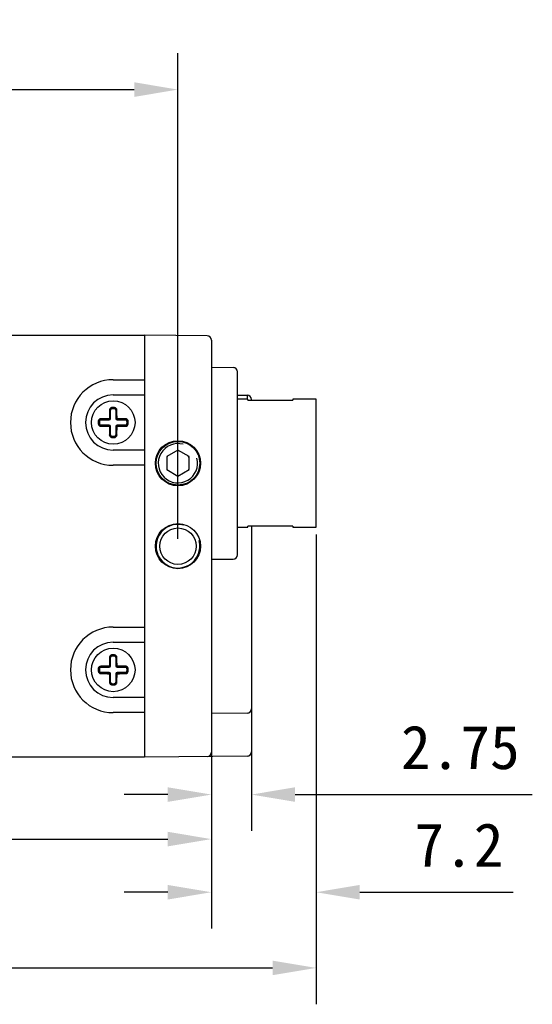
# Model space of a CAD drawing. Header units: millimetres. Extents: x 86 to 342, y 137 to 204.
# Tile 3 of 4: x 221 to 256, y 137 to 204. Entities that reach past the tile are written whole.
import ezdxf

# ---------------------------------------------------------------- set-up
doc = ezdxf.new("R2010")
doc.units = ezdxf.units.MM
doc.header["$LTSCALE"] = 23.1
doc.header["$PDMODE"] = 3
doc.header["$PDSIZE"] = 8
doc.layers.get('0').update_dxf_attribs({"linetype": 'CONTINUOUS'})
doc.layers.get('Defpoints').update_dxf_attribs({"linetype": 'CONTINUOUS'})
doc.layers.add('00_COMPONENTS', color=7, linetype='CONTINUOUS')
doc.layers.add('51__DRAFT_DIMS', color=7, linetype='CONTINUOUS')
doc.styles.get("Standard").update_dxf_attribs({"font": 'simfang.ttf'})
doc.dimstyles.new('DIMSTYLE_2', dxfattribs={"dimtxt": 3, "dimasz": 3, "dimexe": 2.5, "dimexo": 0.5, "dimgap": 0.75, "dimtad": 1, "dimdsep": 46, "dimtxsty": 'STANDARD', "dimblk": '_FILLED', "dimblk1": '_FILLED', "dimblk2": '_FILLED', "dimcen": 0.09, "dimclrt": 3, "dimazin": 2, "dimtp": 0.2, "dimtm": 0.2, "dimtfac": 1, "dimtofl": 0, "dimtmove": 0, "dimatfit": 3, "dimldrblk": '_FILLED', "dimfxl": 1, "dimtolj": 1, "dimarcsym": 0})
doc.dimstyles.new('DIMSTYLE_3', dxfattribs={"dimtxt": 3, "dimasz": 3, "dimexe": 2.5, "dimexo": 0.5, "dimgap": 0.75, "dimtad": 1, "dimdsep": 46, "dimtxsty": 'STANDARD', "dimblk": '_FILLED', "dimblk1": '_FILLED', "dimblk2": '_FILLED', "dimcen": 0.09, "dimclrd": 4, "dimclre": 4, "dimclrt": 3, "dimazin": 2, "dimtp": 0.3, "dimtm": 0.3, "dimtfac": 1, "dimtofl": 0, "dimtmove": 0, "dimatfit": 3, "dimldrblk": '_FILLED', "dimfxl": 1, "dimtolj": 1, "dimarcsym": 0})
doc.dimstyles.new('DIMSTYLE_4', dxfattribs={"dimtxt": 3, "dimasz": 3, "dimexe": 2.5, "dimexo": 0.5, "dimgap": 0.75, "dimtad": 1, "dimdsep": 46, "dimtxsty": 'STANDARD', "dimblk": '_FILLED', "dimblk1": '_FILLED', "dimblk2": '_FILLED', "dimcen": 0.09, "dimclrt": 3, "dimazin": 2, "dimtp": 0.1, "dimtm": 0.1, "dimtfac": 1, "dimtofl": 0, "dimtmove": 0, "dimatfit": 3, "dimldrblk": '_FILLED', "dimfxl": 1, "dimtolj": 1, "dimarcsym": 0})

# ---------------------------------------------------------------- blocks, each defined once
blk = doc.blocks.new('_FILLED')
at = {"color": 0, "linetype": 'ByBlock'}
blk.add_solid([(0, 0), (-1, 0.167), (-1, -0.167)], dxfattribs=at)
blk = doc.blocks.new('*D4')
at = {"layer": '51__DRAFT_DIMS', "color": 4, "lineweight": -2}
for p, q in [((233.779, 154.594), (233.779, 145.426)), ((191.779, 153.356), (191.779, 145.426)), ((194.779, 147.926), (230.779, 147.926))]:
    blk.add_line(p, q, dxfattribs=at)
at = {"layer": 'Defpoints', "color": 0}
for p in [(233.779, 155.094), (191.779, 153.856), (233.779, 147.926)]:
    blk.add_point(p, dxfattribs=at)
at = {"layer": '51__DRAFT_DIMS', "color": 4, "linetype": 'ByBlock', "lineweight": -2, "xscale": 3, "yscale": 3, "zscale": 3, "rotation": 180}
blk.add_blockref('_FILLED', (191.779, 147.926), dxfattribs=at)
at = {"layer": '51__DRAFT_DIMS', "color": 4, "linetype": 'ByBlock', "lineweight": -2, "xscale": 3, "yscale": 3, "zscale": 3}
blk.add_blockref('_FILLED', (233.779, 147.926), dxfattribs=at)
at = {"layer": '51__DRAFT_DIMS', "color": 3, "insert": (212.87, 152.676), "char_height": 3, "attachment_point": 2, "line_spacing_factor": 0.9}
blk.add_mtext('\\A1;42', dxfattribs=at)
blk = doc.blocks.new('*D6')
at = {"layer": '51__DRAFT_DIMS', "color": 4, "lineweight": -2}
for p, q in [((193.879, 158.556), (193.879, 201.935)), ((231.479, 168.556), (231.479, 201.935)), ((196.879, 199.435), (228.479, 199.435))]:
    blk.add_line(p, q, dxfattribs=at)
at = {"layer": 'Defpoints', "color": 0}
for p in [(231.479, 199.435), (231.479, 168.056), (193.879, 158.056)]:
    blk.add_point(p, dxfattribs=at)
at = {"layer": '51__DRAFT_DIMS', "color": 4, "linetype": 'ByBlock', "lineweight": -2, "xscale": 3, "yscale": 3, "zscale": 3, "rotation": 180}
blk.add_blockref('_FILLED', (193.879, 199.435), dxfattribs=at)
at = {"layer": '51__DRAFT_DIMS', "color": 4, "linetype": 'ByBlock', "lineweight": -2, "xscale": 3, "yscale": 3, "zscale": 3}
blk.add_blockref('_FILLED', (231.479, 199.435), dxfattribs=at)
at = {"layer": '51__DRAFT_DIMS', "color": 3, "insert": (212.838, 204.185), "char_height": 3, "attachment_point": 2, "line_spacing_factor": 0.9}
blk.add_mtext('\\A1;37.6', dxfattribs=at)
blk = doc.blocks.new('*D8')
at = {"layer": '51__DRAFT_DIMS', "color": 0, "lineweight": -2}
for p, q in [((240.979, 168.856), (240.979, 141.775)), ((233.779, 154.594), (233.779, 141.775)), ((230.779, 144.275), (227.779, 144.275)), ((243.979, 144.275), (254.514, 144.275))]:
    blk.add_line(p, q, dxfattribs=at)
at = {"layer": 'Defpoints', "color": 0}
for p in [(240.979, 169.356), (233.779, 155.094), (240.979, 144.275)]:
    blk.add_point(p, dxfattribs=at)
at = {"layer": '51__DRAFT_DIMS', "color": 0, "linetype": 'ByBlock', "lineweight": -2, "xscale": 3, "yscale": 3, "zscale": 3}
blk.add_blockref('_FILLED', (233.779, 144.275), dxfattribs=at)
at = {"layer": '51__DRAFT_DIMS', "color": 0, "linetype": 'ByBlock', "lineweight": -2, "xscale": 3, "yscale": 3, "zscale": 3, "rotation": 180}
blk.add_blockref('_FILLED', (240.979, 144.275), dxfattribs=at)
at = {"layer": '51__DRAFT_DIMS', "color": 3, "insert": (247.729, 149.025), "char_height": 3, "attachment_point": 1, "line_spacing_factor": 0.9}
blk.add_mtext('\\A1;7.2', dxfattribs=at)
blk = doc.blocks.new('*D9')
at = {"layer": '51__DRAFT_DIMS', "color": 0, "lineweight": -2}
for p, q in [((233.779, 154.594), (233.779, 148.486)), ((236.529, 154.602), (236.529, 148.486)), ((230.779, 150.986), (227.779, 150.986)), ((239.529, 150.986), (255.838, 150.986))]:
    blk.add_line(p, q, dxfattribs=at)
at = {"layer": 'Defpoints', "color": 0}
for p in [(233.779, 155.094), (236.529, 155.102), (236.529, 150.986)]:
    blk.add_point(p, dxfattribs=at)
at = {"layer": '51__DRAFT_DIMS', "color": 0, "linetype": 'ByBlock', "lineweight": -2, "xscale": 3, "yscale": 3, "zscale": 3}
blk.add_blockref('_FILLED', (233.779, 150.986), dxfattribs=at)
at = {"layer": '51__DRAFT_DIMS', "color": 0, "linetype": 'ByBlock', "lineweight": -2, "xscale": 3, "yscale": 3, "zscale": 3, "rotation": 180}
blk.add_blockref('_FILLED', (236.529, 150.986), dxfattribs=at)
at = {"layer": '51__DRAFT_DIMS', "color": 3, "insert": (246.808, 155.736), "char_height": 3, "attachment_point": 1, "line_spacing_factor": 0.9}
blk.add_mtext('\\A1;2.75', dxfattribs=at)
blk = doc.blocks.new('*D16')
at = {"color": 4, "lineweight": -2}
for p, q in [((240.979, 168.856), (240.979, 136.573)), ((178.519, 154.168), (178.519, 136.573)), ((181.519, 139.073), (237.979, 139.073))]:
    blk.add_line(p, q, dxfattribs=at)
at = {"layer": 'Defpoints', "color": 0}
for p in [(240.979, 169.356), (178.519, 154.668), (240.979, 139.073)]:
    blk.add_point(p, dxfattribs=at)
at = {"color": 4, "linetype": 'ByBlock', "lineweight": -2, "xscale": 3, "yscale": 3, "zscale": 3, "rotation": 180}
blk.add_blockref('_FILLED', (178.519, 139.073), dxfattribs=at)
at = {"color": 4, "linetype": 'ByBlock', "lineweight": -2, "xscale": 3, "yscale": 3, "zscale": 3}
blk.add_blockref('_FILLED', (240.979, 139.073), dxfattribs=at)
at = {"color": 3, "insert": (209.749, 141.348), "char_height": 3, "attachment_point": 5}
blk.add_mtext('\\A1;62.46', dxfattribs=at)

msp = doc.modelspace()

# ---------------------------------------------------------------- linework, layer by layer
at = {"layer": '00_COMPONENTS', "color": 7}
for p, q in [((195.979, 182.556), (229.179, 182.556)), ((229.179, 182.556), (229.179, 153.556)), ((233.482, 182.519), (229.179, 182.556)), ((233.779, 182.219), (233.779, 153.894)), ((233.779, 180.356), (235.282, 180.343)), ((235.579, 167.469), (235.579, 180.043)), ((227.029, 178.456), (229.179, 178.456)), ((235.579, 178.44), (236.232, 178.435)), ((236.279, 178.156), (235.579, 178.156)), ((236.279, 178.092), (236.279, 178.156)), ((236.279, 178.092), (239.379, 178.092)), ((236.529, 178.092), (236.529, 178.135)), ((239.379, 178.156), (239.379, 178.092)), ((240.979, 178.156), (239.379, 178.156)), ((240.979, 169.356), (240.979, 178.156)), ((226.849, 176.836), (226.849, 177.402)), ((227.209, 177.402), (227.209, 176.836)), ((226.183, 176.736), (226.749, 176.736)), ((227.309, 176.736), (227.876, 176.736)), ((226.749, 176.376), (226.183, 176.376)), ((226.849, 175.71), (226.849, 176.276)), ((227.209, 176.276), (227.209, 175.71)), ((227.876, 176.376), (227.309, 176.376)), ((229.179, 174.656), (227.029, 174.656)), ((231.479, 174.666), (230.704, 174.219)), ((232.254, 174.219), (231.479, 174.666)), ((230.704, 174.219), (230.704, 173.324)), ((232.254, 173.324), (232.254, 174.219)), ((230.704, 173.324), (231.479, 172.876)), ((231.479, 172.876), (232.254, 173.324)), ((235.579, 169.356), (236.279, 169.356)), ((236.279, 169.356), (236.279, 169.421)), ((239.379, 169.421), (236.279, 169.421)), ((236.529, 169.421), (236.529, 153.918)), ((239.379, 169.421), (239.379, 169.356)), ((239.379, 169.356), (240.979, 169.356)), ((233.779, 167.156), (235.282, 167.169)), ((227.029, 161.456), (229.179, 161.456)), ((226.849, 159.836), (226.849, 160.402)), ((227.209, 160.402), (227.209, 159.836)), ((226.183, 159.736), (226.749, 159.736)), ((227.309, 159.736), (227.876, 159.736)), ((226.749, 159.376), (226.183, 159.376)), ((226.849, 158.71), (226.849, 159.276)), ((227.209, 159.276), (227.209, 158.71)), ((227.876, 159.376), (227.309, 159.376)), ((229.179, 157.656), (227.029, 157.656)), ((236.232, 156.578), (233.779, 156.556)), ((236.232, 153.618), (229.179, 153.556)), ((229.179, 153.556), (195.979, 153.556))]:
    msp.add_line(p, q, dxfattribs=at)
at = {"layer": '00_COMPONENTS', "color": 4}
for p, q in [((227.029, 179.495), (229.179, 179.495)), ((226.849, 177.402), (226.829, 177.402)), ((226.932, 177.584), (226.94, 177.502)), ((227.029, 177.588), (227.019, 177.588)), ((227.119, 177.502), (227.127, 177.584)), ((227.23, 177.402), (227.209, 177.402)), ((226.084, 176.646), (226.002, 176.653)), ((226.183, 176.757), (226.183, 176.736)), ((226.749, 176.736), (226.749, 176.765)), ((226.82, 176.836), (226.849, 176.836)), ((227.209, 176.836), (227.239, 176.836)), ((227.309, 176.765), (227.309, 176.736)), ((227.876, 176.736), (227.876, 176.757)), ((228.057, 176.653), (227.975, 176.646)), ((226.084, 176.467), (226.002, 176.459)), ((226.183, 176.376), (226.183, 176.356)), ((226.749, 176.347), (226.749, 176.376)), ((226.849, 176.276), (226.82, 176.276)), ((227.239, 176.276), (227.209, 176.276)), ((227.309, 176.376), (227.309, 176.347)), ((227.876, 176.356), (227.876, 176.376)), ((227.975, 176.467), (228.057, 176.459)), ((226.829, 175.71), (226.849, 175.71)), ((226.94, 175.61), (226.932, 175.529)), ((227.029, 175.524), (227.04, 175.524)), ((227.119, 175.61), (227.127, 175.529)), ((227.209, 175.71), (227.23, 175.71)), ((229.179, 173.617), (227.029, 173.617)), ((227.029, 162.495), (229.179, 162.495)), ((226.849, 160.402), (226.829, 160.402)), ((226.932, 160.584), (226.94, 160.502)), ((227.029, 160.588), (227.019, 160.588)), ((227.119, 160.502), (227.127, 160.584)), ((227.23, 160.402), (227.209, 160.402)), ((226.183, 159.757), (226.183, 159.736)), ((226.749, 159.736), (226.749, 159.765)), ((226.82, 159.836), (226.849, 159.836)), ((227.209, 159.836), (227.239, 159.836)), ((227.309, 159.765), (227.309, 159.736)), ((227.876, 159.736), (227.876, 159.757)), ((226.084, 159.646), (226.002, 159.653)), ((226.084, 159.467), (226.002, 159.459)), ((226.183, 159.376), (226.183, 159.356)), ((226.749, 159.347), (226.749, 159.376)), ((226.849, 159.276), (226.82, 159.276)), ((227.239, 159.276), (227.209, 159.276)), ((227.309, 159.376), (227.309, 159.347)), ((227.876, 159.356), (227.876, 159.376)), ((228.057, 159.653), (227.975, 159.646)), ((227.975, 159.467), (228.057, 159.459)), ((226.829, 158.71), (226.849, 158.71)), ((226.94, 158.61), (226.932, 158.529)), ((227.029, 158.524), (227.04, 158.524)), ((227.119, 158.61), (227.127, 158.529)), ((227.209, 158.71), (227.23, 158.71)), ((229.179, 156.617), (227.029, 156.617))]:
    msp.add_line(p, q, dxfattribs=at)
at = {"layer": '00_COMPONENTS', "color": 7}
for centre, radius in [((227.029, 176.556), 1.5), ((231.479, 173.756), 1.55), ((231.479, 173.756), 1.5), ((231.479, 168.056), 1.55), ((231.479, 168.056), 1.25), ((227.029, 159.556), 1.5)]:
    msp.add_circle(centre, radius, dxfattribs=at)
for centre, radius, start, end in [((233.479, 182.219), 0.3, 0, 89.5), ((235.279, 180.043), 0.3, 0, 89.5), ((227.029, 176.556), 1.9, 90, 270), ((236.229, 178.135), 0.3, 0, 89.5), ((226.949, 177.402), 0.1, 95.40054, 180), ((227.029, 176.556), 0.95, 84.59946, 95.40054), ((227.109, 177.402), 0.1, 0, 84.59946), ((227.029, 176.556), 0.95, 174.59946, 185.40054), ((226.183, 176.636), 0.1, 90, 174.59946), ((226.749, 176.836), 0.1, 270, 0), ((227.309, 176.836), 0.1, 180, 270), ((227.876, 176.636), 0.1, 5.40054, 90), ((227.029, 176.556), 0.95, 354.59946, 5.40054), ((226.183, 176.476), 0.1, 185.40054, 270), ((226.749, 176.276), 0.1, 0, 90), ((227.309, 176.276), 0.1, 90, 180), ((227.876, 176.476), 0.1, 270, 354.59946), ((226.949, 175.71), 0.1, 180, 264.59946), ((227.029, 176.556), 0.95, 264.59946, 275.40054), ((227.109, 175.71), 0.1, 275.40054, 0), ((231.479, 173.756), 0.865, 85.29368, 95.63251), ((231.479, 173.756), 0.865, 145.93212, 153.6312), ((231.479, 173.756), 0.865, 27.89581, 35.63251), ((231.479, 173.756), 0.865, 207.25845, 211.76197), ((231.479, 173.756), 0.865, 329.14684, 333.6312), ((235.279, 167.469), 0.3, 270.5, 0), ((227.029, 159.556), 1.9, 90, 270), ((226.949, 160.402), 0.1, 95.40054, 180), ((227.029, 159.556), 0.95, 84.59946, 95.40054), ((227.109, 160.402), 0.1, 0, 84.59946), ((226.183, 159.636), 0.1, 90, 174.59946), ((226.749, 159.836), 0.1, 270, 0), ((227.309, 159.836), 0.1, 180, 270), ((227.876, 159.636), 0.1, 5.40054, 90), ((227.029, 159.556), 0.95, 174.59946, 185.40054), ((226.183, 159.476), 0.1, 185.40054, 270), ((226.749, 159.276), 0.1, 0, 90), ((227.309, 159.276), 0.1, 90, 180), ((227.876, 159.476), 0.1, 270, 354.59946), ((227.029, 159.556), 0.95, 354.59946, 5.40054), ((226.949, 158.71), 0.1, 180, 264.59946), ((227.029, 159.556), 0.95, 264.59946, 275.40054), ((227.109, 158.71), 0.1, 275.40054, 0), ((236.229, 156.878), 0.3, 270.5, 0), ((233.479, 153.894), 0.3, 270.5, 0), ((236.229, 153.918), 0.3, 270.5, 0)]:
    msp.add_arc(centre, radius, start, end, dxfattribs=at)
at = {"layer": '00_COMPONENTS', "color": 4}
for centre, radius, start, end in [((227.029, 176.556), 2.939, 90, 270), ((226.95, 177.399), 0.121, 95.40049, 178.15156), ((227.029, 176.556), 1.032, 90.56896, 95.40054), ((227.029, 176.556), 0.967, 84.59946, 95.40054), ((227.029, 176.556), 1.032, 84.59946, 90), ((227.109, 177.399), 0.121, 1.84872, 84.59929), ((227.11, 177.411), 0.173, 1.30937, 84.59221), ((227.029, 176.556), 1.032, 174.59946, 185.40054), ((226.175, 176.637), 0.173, 91.3084, 174.59321), ((227.029, 176.556), 0.967, 174.59946, 185.40054), ((226.187, 176.636), 0.121, 91.84872, 174.59929), ((226.749, 176.836), 0.0711, 270.12798, 359.87203), ((227.31, 176.836), 0.0711, 180.12798, 269.87203), ((227.872, 176.636), 0.121, 5.40048, 88.15156), ((227.029, 176.556), 0.967, 354.59946, 5.40054), ((227.029, 176.556), 1.032, 354.59946, 5.40054), ((226.187, 176.477), 0.121, 185.40048, 268.15156), ((226.749, 176.276), 0.0711, 0.12798, 89.87203), ((227.31, 176.276), 0.0711, 90.12798, 179.87203), ((227.872, 176.477), 0.121, 271.84872, 354.59929), ((227.884, 176.475), 0.173, 271.30902, 354.59316), ((226.95, 175.714), 0.121, 181.84872, 264.59929), ((227.029, 176.556), 1.032, 264.59946, 270), ((227.029, 176.556), 0.967, 264.59946, 275.40054), ((227.029, 176.556), 1.032, 270.56896, 275.40054), ((227.109, 175.714), 0.121, 275.40049, 358.15156), ((231.479, 173.756), 1.35, 75, 15), ((231.479, 168.056), 1.5, 75, 15), ((227.029, 159.556), 2.939, 90, 270), ((226.95, 160.399), 0.121, 95.40049, 178.15156), ((227.029, 159.556), 1.032, 90.56896, 95.40054), ((227.029, 159.556), 0.967, 84.59946, 95.40054), ((227.029, 159.556), 1.032, 84.59946, 90), ((227.109, 160.399), 0.121, 1.84872, 84.59929), ((227.11, 160.411), 0.173, 1.30937, 84.59221), ((226.175, 159.637), 0.173, 91.3084, 174.59321), ((226.187, 159.636), 0.121, 91.84872, 174.59929), ((226.749, 159.836), 0.0711, 270.12798, 359.87203), ((227.31, 159.836), 0.0711, 180.12798, 269.87203), ((227.872, 159.636), 0.121, 5.40048, 88.15156), ((227.029, 159.556), 1.032, 174.59946, 185.40054), ((227.029, 159.556), 0.967, 174.59946, 185.40054), ((226.187, 159.477), 0.121, 185.40048, 268.15156), ((226.749, 159.276), 0.0711, 0.12798, 89.87203), ((227.31, 159.276), 0.0711, 90.12798, 179.87203), ((227.872, 159.477), 0.121, 271.84872, 354.59929), ((227.884, 159.475), 0.173, 271.30902, 354.59316), ((227.029, 159.556), 0.967, 354.59946, 5.40054), ((227.029, 159.556), 1.032, 354.59946, 5.40054), ((226.95, 158.714), 0.121, 181.84872, 264.59929), ((227.029, 159.556), 1.032, 264.59946, 270), ((227.029, 159.556), 0.967, 264.59946, 275.40054), ((227.029, 159.556), 1.032, 270.56896, 275.40054), ((227.109, 158.714), 0.121, 275.40049, 358.15156)]:
    msp.add_arc(centre, radius, start, end, dxfattribs=at)
for points, knots in [([(236.232, 178.435), (236.232, 178.435), (236.232, 178.433), (236.232, 178.432), (236.232, 178.429), (236.232, 178.424), (236.232, 178.416), (236.233, 178.406), (236.233, 178.394), (236.233, 178.379), (236.233, 178.356), (236.233, 178.321), (236.233, 178.273), (236.233, 178.218), (236.233, 178.178), (236.233, 178.157)], [0, 0, 0, 0, 0.004068, 0.009124, 0.016189, 0.036337, 0.064476, 0.100572, 0.144589, 0.196478, 0.256142, 0.398379, 0.570461, 0.77143, 1, 1, 1, 1]), ([(226.775, 177.415), (226.774, 177.368), (226.77, 177.176), (226.768, 176.985), (226.767, 176.84)], [0, 0, 0, 0, 0.247014, 1, 1, 1, 1]), ([(226.932, 177.584), (226.911, 177.582), (226.87, 177.57), (226.818, 177.531), (226.784, 177.477), (226.776, 177.436), (226.775, 177.415)], [0, 0, 0, 0, 0.253535, 0.504999, 0.753579, 1, 1, 1, 1]), ([(226.829, 177.402), (226.829, 177.403), (226.827, 177.405), (226.824, 177.407), (226.819, 177.409), (226.809, 177.412), (226.794, 177.414), (226.782, 177.415), (226.775, 177.415)], [0, 0, 0, 0, 0.047043, 0.116694, 0.215119, 0.341803, 0.659688, 1, 1, 1, 1]), ([(226.82, 176.836), (226.821, 176.884), (226.822, 177.073), (226.826, 177.261), (226.829, 177.402)], [0, 0, 0, 0, 0.252521, 1, 1, 1, 1]), ([(227.284, 177.415), (227.277, 177.415), (227.265, 177.414), (227.25, 177.412), (227.24, 177.409), (227.235, 177.407), (227.232, 177.405), (227.23, 177.403), (227.23, 177.402)], [0, 0, 0, 0, 0.340312, 0.658198, 0.784881, 0.883306, 0.952957, 1, 1, 1, 1]), ([(227.23, 177.402), (227.231, 177.356), (227.235, 177.167), (227.238, 176.978), (227.239, 176.836)], [0, 0, 0, 0, 0.247014, 1, 1, 1, 1]), ([(227.292, 176.84), (227.292, 176.889), (227.29, 177.08), (227.287, 177.272), (227.284, 177.415)], [0, 0, 0, 0, 0.252521, 1, 1, 1, 1]), ([(226.745, 176.819), (226.697, 176.819), (226.505, 176.817), (226.314, 176.814), (226.171, 176.81)], [0, 0, 0, 0, 0.25252, 1, 1, 1, 1]), ([(226.171, 176.81), (226.171, 176.804), (226.171, 176.792), (226.173, 176.777), (226.176, 176.767), (226.178, 176.762), (226.181, 176.758), (226.182, 176.757), (226.183, 176.757)], [0, 0, 0, 0, 0.340312, 0.658198, 0.784881, 0.883306, 0.952957, 1, 1, 1, 1]), ([(226.183, 176.757), (226.23, 176.758), (226.419, 176.762), (226.607, 176.764), (226.749, 176.765)], [0, 0, 0, 0, 0.247014, 1, 1, 1, 1]), ([(226.767, 176.84), (226.767, 176.835), (226.762, 176.824), (226.751, 176.819), (226.745, 176.819)], [0, 0, 0, 0, 0.499777, 1, 1, 1, 1]), ([(226.749, 176.765), (226.749, 176.766), (226.748, 176.768), (226.748, 176.771), (226.747, 176.776), (226.746, 176.783), (226.746, 176.792), (226.745, 176.804), (226.745, 176.813), (226.745, 176.819)], [0, 0, 0, 0, 0.033316, 0.099046, 0.199806, 0.331751, 0.488401, 0.659139, 1, 1, 1, 1]), ([(226.767, 176.84), (226.773, 176.84), (226.782, 176.84), (226.794, 176.84), (226.802, 176.839), (226.809, 176.839), (226.815, 176.838), (226.818, 176.837), (226.82, 176.837), (226.82, 176.836)], [0, 0, 0, 0, 0.340861, 0.511599, 0.668249, 0.800194, 0.900954, 0.966684, 1, 1, 1, 1]), ([(227.239, 176.836), (227.239, 176.837), (227.241, 176.837), (227.244, 176.838), (227.25, 176.839), (227.257, 176.839), (227.265, 176.84), (227.277, 176.84), (227.286, 176.84), (227.292, 176.84)], [0, 0, 0, 0, 0.033316, 0.099046, 0.199806, 0.331751, 0.488401, 0.659139, 1, 1, 1, 1]), ([(227.314, 176.819), (227.308, 176.819), (227.297, 176.824), (227.292, 176.835), (227.292, 176.84)], [0, 0, 0, 0, 0.499777, 1, 1, 1, 1]), ([(227.314, 176.819), (227.314, 176.813), (227.314, 176.804), (227.313, 176.792), (227.312, 176.783), (227.312, 176.776), (227.311, 176.771), (227.31, 176.768), (227.31, 176.766), (227.309, 176.765)], [0, 0, 0, 0, 0.340861, 0.511599, 0.668249, 0.800194, 0.900954, 0.966684, 1, 1, 1, 1]), ([(227.309, 176.765), (227.357, 176.765), (227.546, 176.763), (227.735, 176.76), (227.876, 176.757)], [0, 0, 0, 0, 0.252521, 1, 1, 1, 1]), ([(227.888, 176.81), (227.841, 176.811), (227.649, 176.815), (227.458, 176.818), (227.314, 176.819)], [0, 0, 0, 0, 0.247015, 1, 1, 1, 1]), ([(227.876, 176.757), (227.877, 176.757), (227.878, 176.758), (227.881, 176.762), (227.883, 176.767), (227.886, 176.777), (227.888, 176.792), (227.888, 176.804), (227.888, 176.81)], [0, 0, 0, 0, 0.047043, 0.116694, 0.215119, 0.341803, 0.659688, 1, 1, 1, 1]), ([(228.057, 176.653), (228.055, 176.674), (228.043, 176.716), (228.004, 176.767), (227.95, 176.801), (227.909, 176.81), (227.888, 176.81)], [0, 0, 0, 0, 0.253547, 0.505016, 0.753594, 1, 1, 1, 1]), ([(226.002, 176.459), (226.004, 176.438), (226.016, 176.396), (226.055, 176.345), (226.108, 176.311), (226.15, 176.302), (226.171, 176.302)], [0, 0, 0, 0, 0.253569, 0.50507, 0.753653, 1, 1, 1, 1]), ([(226.183, 176.356), (226.182, 176.355), (226.181, 176.354), (226.178, 176.35), (226.176, 176.345), (226.173, 176.335), (226.171, 176.321), (226.171, 176.308), (226.171, 176.302)], [0, 0, 0, 0, 0.047043, 0.116694, 0.215119, 0.341803, 0.659688, 1, 1, 1, 1]), ([(226.171, 176.302), (226.218, 176.301), (226.409, 176.297), (226.601, 176.294), (226.745, 176.293)], [0, 0, 0, 0, 0.247019, 1, 1, 1, 1]), ([(226.749, 176.347), (226.702, 176.347), (226.513, 176.349), (226.324, 176.352), (226.183, 176.356)], [0, 0, 0, 0, 0.252521, 1, 1, 1, 1]), ([(226.745, 176.293), (226.745, 176.3), (226.745, 176.309), (226.746, 176.321), (226.746, 176.329), (226.747, 176.336), (226.748, 176.341), (226.748, 176.345), (226.749, 176.347), (226.749, 176.347)], [0, 0, 0, 0, 0.340861, 0.511599, 0.668249, 0.800194, 0.900954, 0.966684, 1, 1, 1, 1]), ([(226.745, 176.293), (226.751, 176.293), (226.762, 176.289), (226.767, 176.277), (226.767, 176.272)], [0, 0, 0, 0, 0.499777, 1, 1, 1, 1]), ([(226.82, 176.276), (226.82, 176.276), (226.818, 176.275), (226.815, 176.274), (226.809, 176.274), (226.802, 176.273), (226.794, 176.273), (226.782, 176.272), (226.773, 176.272), (226.767, 176.272)], [0, 0, 0, 0, 0.033316, 0.099046, 0.199806, 0.331751, 0.488401, 0.659139, 1, 1, 1, 1]), ([(226.767, 176.272), (226.767, 176.224), (226.768, 176.139), (226.769, 176.019), (226.771, 175.929), (226.772, 175.857), (226.773, 175.804), (226.774, 175.75), (226.775, 175.715), (226.775, 175.697)], [0, 0, 0, 0, 0.252528, 0.441044, 0.628589, 0.721937, 0.814968, 0.907664, 1, 1, 1, 1]), ([(226.829, 175.71), (226.828, 175.757), (226.824, 175.945), (226.821, 176.134), (226.82, 176.276)], [0, 0, 0, 0, 0.247014, 1, 1, 1, 1]), ([(227.239, 176.276), (227.238, 176.229), (227.236, 176.04), (227.233, 175.851), (227.23, 175.71)], [0, 0, 0, 0, 0.252521, 1, 1, 1, 1]), ([(227.292, 176.272), (227.286, 176.272), (227.277, 176.272), (227.265, 176.273), (227.257, 176.273), (227.25, 176.274), (227.244, 176.274), (227.241, 176.275), (227.239, 176.276), (227.239, 176.276)], [0, 0, 0, 0, 0.340861, 0.511599, 0.668249, 0.800194, 0.900954, 0.966684, 1, 1, 1, 1]), ([(227.284, 175.697), (227.284, 175.721), (227.285, 175.768), (227.287, 175.851), (227.289, 175.947), (227.29, 176.055), (227.291, 176.163), (227.292, 176.236), (227.292, 176.272)], [0, 0, 0, 0, 0.123196, 0.247016, 0.433806, 0.621696, 0.810494, 1, 1, 1, 1]), ([(227.292, 176.272), (227.292, 176.277), (227.297, 176.289), (227.308, 176.293), (227.314, 176.293)], [0, 0, 0, 0, 0.499777, 1, 1, 1, 1]), ([(227.876, 176.356), (227.829, 176.355), (227.64, 176.351), (227.452, 176.348), (227.309, 176.347)], [0, 0, 0, 0, 0.247014, 1, 1, 1, 1]), ([(227.309, 176.347), (227.31, 176.347), (227.31, 176.345), (227.311, 176.341), (227.312, 176.336), (227.312, 176.329), (227.313, 176.321), (227.314, 176.309), (227.314, 176.3), (227.314, 176.293)], [0, 0, 0, 0, 0.033316, 0.099046, 0.199806, 0.331751, 0.488401, 0.659139, 1, 1, 1, 1]), ([(227.314, 176.293), (227.362, 176.294), (227.554, 176.296), (227.745, 176.299), (227.888, 176.302)], [0, 0, 0, 0, 0.252523, 1, 1, 1, 1]), ([(227.888, 176.302), (227.888, 176.308), (227.888, 176.321), (227.886, 176.335), (227.883, 176.345), (227.881, 176.35), (227.878, 176.354), (227.877, 176.355), (227.876, 176.356)], [0, 0, 0, 0, 0.340312, 0.658198, 0.784881, 0.883306, 0.952957, 1, 1, 1, 1]), ([(226.775, 175.697), (226.782, 175.697), (226.794, 175.698), (226.809, 175.7), (226.819, 175.703), (226.824, 175.705), (226.827, 175.707), (226.829, 175.709), (226.829, 175.71)], [0, 0, 0, 0, 0.340312, 0.658198, 0.784881, 0.883306, 0.952957, 1, 1, 1, 1]), ([(226.775, 175.697), (226.776, 175.677), (226.784, 175.635), (226.818, 175.581), (226.87, 175.542), (226.911, 175.531), (226.932, 175.529)], [0, 0, 0, 0, 0.2463, 0.49476, 0.746234, 1, 1, 1, 1]), ([(227.127, 175.529), (227.148, 175.531), (227.189, 175.543), (227.241, 175.581), (227.275, 175.635), (227.283, 175.677), (227.284, 175.697)], [0, 0, 0, 0, 0.253676, 0.505131, 0.753649, 1, 1, 1, 1]), ([(227.23, 175.71), (227.23, 175.709), (227.232, 175.707), (227.235, 175.705), (227.24, 175.703), (227.25, 175.7), (227.265, 175.698), (227.277, 175.697), (227.284, 175.697)], [0, 0, 0, 0, 0.047043, 0.116694, 0.215119, 0.341803, 0.659688, 1, 1, 1, 1]), ([(226.775, 160.415), (226.774, 160.368), (226.77, 160.176), (226.768, 159.985), (226.767, 159.84)], [0, 0, 0, 0, 0.247014, 1, 1, 1, 1]), ([(226.932, 160.584), (226.911, 160.582), (226.87, 160.57), (226.818, 160.531), (226.784, 160.477), (226.776, 160.436), (226.775, 160.415)], [0, 0, 0, 0, 0.253535, 0.504999, 0.753579, 1, 1, 1, 1]), ([(226.829, 160.402), (226.829, 160.403), (226.827, 160.405), (226.824, 160.407), (226.819, 160.409), (226.809, 160.412), (226.794, 160.414), (226.782, 160.415), (226.775, 160.415)], [0, 0, 0, 0, 0.047043, 0.116694, 0.215119, 0.341803, 0.659688, 1, 1, 1, 1]), ([(226.82, 159.836), (226.821, 159.884), (226.822, 160.073), (226.826, 160.261), (226.829, 160.402)], [0, 0, 0, 0, 0.252521, 1, 1, 1, 1]), ([(227.284, 160.415), (227.277, 160.415), (227.265, 160.414), (227.25, 160.412), (227.24, 160.409), (227.235, 160.407), (227.232, 160.405), (227.23, 160.403), (227.23, 160.402)], [0, 0, 0, 0, 0.340312, 0.658198, 0.784881, 0.883306, 0.952957, 1, 1, 1, 1]), ([(227.23, 160.402), (227.231, 160.356), (227.235, 160.167), (227.238, 159.978), (227.239, 159.836)], [0, 0, 0, 0, 0.247014, 1, 1, 1, 1]), ([(227.292, 159.84), (227.292, 159.889), (227.29, 160.08), (227.287, 160.272), (227.284, 160.415)], [0, 0, 0, 0, 0.252521, 1, 1, 1, 1]), ([(226.745, 159.819), (226.697, 159.819), (226.505, 159.817), (226.314, 159.814), (226.171, 159.81)], [0, 0, 0, 0, 0.25252, 1, 1, 1, 1]), ([(226.171, 159.81), (226.171, 159.804), (226.171, 159.792), (226.173, 159.777), (226.176, 159.767), (226.178, 159.762), (226.181, 159.758), (226.182, 159.757), (226.183, 159.757)], [0, 0, 0, 0, 0.340312, 0.658198, 0.784881, 0.883306, 0.952957, 1, 1, 1, 1]), ([(226.183, 159.757), (226.23, 159.758), (226.419, 159.762), (226.607, 159.764), (226.749, 159.765)], [0, 0, 0, 0, 0.247014, 1, 1, 1, 1]), ([(226.767, 159.84), (226.767, 159.835), (226.762, 159.824), (226.751, 159.819), (226.745, 159.819)], [0, 0, 0, 0, 0.499777, 1, 1, 1, 1]), ([(226.749, 159.765), (226.749, 159.766), (226.748, 159.768), (226.748, 159.771), (226.747, 159.776), (226.746, 159.783), (226.746, 159.792), (226.745, 159.804), (226.745, 159.813), (226.745, 159.819)], [0, 0, 0, 0, 0.033316, 0.099046, 0.199806, 0.331751, 0.488401, 0.659139, 1, 1, 1, 1]), ([(226.767, 159.84), (226.773, 159.84), (226.782, 159.84), (226.794, 159.84), (226.802, 159.839), (226.809, 159.839), (226.815, 159.838), (226.818, 159.837), (226.82, 159.837), (226.82, 159.836)], [0, 0, 0, 0, 0.340861, 0.511599, 0.668249, 0.800194, 0.900954, 0.966684, 1, 1, 1, 1]), ([(227.239, 159.836), (227.239, 159.837), (227.241, 159.837), (227.244, 159.838), (227.25, 159.839), (227.257, 159.839), (227.265, 159.84), (227.277, 159.84), (227.286, 159.84), (227.292, 159.84)], [0, 0, 0, 0, 0.033316, 0.099046, 0.199806, 0.331751, 0.488401, 0.659139, 1, 1, 1, 1]), ([(227.314, 159.819), (227.308, 159.819), (227.297, 159.824), (227.292, 159.835), (227.292, 159.84)], [0, 0, 0, 0, 0.499777, 1, 1, 1, 1]), ([(227.314, 159.819), (227.314, 159.813), (227.314, 159.804), (227.313, 159.792), (227.312, 159.783), (227.312, 159.776), (227.311, 159.771), (227.31, 159.768), (227.31, 159.766), (227.309, 159.765)], [0, 0, 0, 0, 0.340861, 0.511599, 0.668249, 0.800194, 0.900954, 0.966684, 1, 1, 1, 1]), ([(227.309, 159.765), (227.357, 159.765), (227.546, 159.763), (227.735, 159.76), (227.876, 159.757)], [0, 0, 0, 0, 0.252521, 1, 1, 1, 1]), ([(227.888, 159.81), (227.841, 159.811), (227.649, 159.815), (227.458, 159.818), (227.314, 159.819)], [0, 0, 0, 0, 0.247015, 1, 1, 1, 1]), ([(227.876, 159.757), (227.877, 159.757), (227.878, 159.758), (227.881, 159.762), (227.883, 159.767), (227.886, 159.777), (227.888, 159.792), (227.888, 159.804), (227.888, 159.81)], [0, 0, 0, 0, 0.047043, 0.116694, 0.215119, 0.341803, 0.659688, 1, 1, 1, 1]), ([(228.057, 159.653), (228.055, 159.674), (228.043, 159.716), (228.004, 159.767), (227.95, 159.801), (227.909, 159.81), (227.888, 159.81)], [0, 0, 0, 0, 0.253547, 0.505016, 0.753594, 1, 1, 1, 1]), ([(226.002, 159.459), (226.004, 159.438), (226.016, 159.396), (226.055, 159.345), (226.108, 159.311), (226.15, 159.302), (226.171, 159.302)], [0, 0, 0, 0, 0.253569, 0.50507, 0.753653, 1, 1, 1, 1]), ([(226.183, 159.356), (226.182, 159.355), (226.181, 159.354), (226.178, 159.35), (226.176, 159.345), (226.173, 159.335), (226.171, 159.321), (226.171, 159.308), (226.171, 159.302)], [0, 0, 0, 0, 0.047043, 0.116694, 0.215119, 0.341803, 0.659688, 1, 1, 1, 1]), ([(226.171, 159.302), (226.218, 159.301), (226.409, 159.297), (226.601, 159.294), (226.745, 159.293)], [0, 0, 0, 0, 0.247019, 1, 1, 1, 1]), ([(226.749, 159.347), (226.702, 159.347), (226.513, 159.349), (226.324, 159.352), (226.183, 159.356)], [0, 0, 0, 0, 0.252521, 1, 1, 1, 1]), ([(226.745, 159.293), (226.745, 159.3), (226.745, 159.309), (226.746, 159.321), (226.746, 159.329), (226.747, 159.336), (226.748, 159.341), (226.748, 159.345), (226.749, 159.347), (226.749, 159.347)], [0, 0, 0, 0, 0.340861, 0.511599, 0.668249, 0.800194, 0.900954, 0.966684, 1, 1, 1, 1]), ([(226.745, 159.293), (226.751, 159.293), (226.762, 159.289), (226.767, 159.277), (226.767, 159.272)], [0, 0, 0, 0, 0.499777, 1, 1, 1, 1]), ([(226.82, 159.276), (226.82, 159.276), (226.818, 159.275), (226.815, 159.274), (226.809, 159.274), (226.802, 159.273), (226.794, 159.273), (226.782, 159.272), (226.773, 159.272), (226.767, 159.272)], [0, 0, 0, 0, 0.033316, 0.099046, 0.199806, 0.331751, 0.488401, 0.659139, 1, 1, 1, 1]), ([(226.767, 159.272), (226.767, 159.224), (226.768, 159.139), (226.769, 159.019), (226.771, 158.929), (226.772, 158.857), (226.773, 158.804), (226.774, 158.75), (226.775, 158.715), (226.775, 158.697)], [0, 0, 0, 0, 0.252528, 0.441044, 0.628589, 0.721937, 0.814968, 0.907664, 1, 1, 1, 1]), ([(226.829, 158.71), (226.828, 158.757), (226.824, 158.945), (226.821, 159.134), (226.82, 159.276)], [0, 0, 0, 0, 0.247014, 1, 1, 1, 1]), ([(227.239, 159.276), (227.238, 159.229), (227.236, 159.04), (227.233, 158.851), (227.23, 158.71)], [0, 0, 0, 0, 0.252521, 1, 1, 1, 1]), ([(227.292, 159.272), (227.286, 159.272), (227.277, 159.272), (227.265, 159.273), (227.257, 159.273), (227.25, 159.274), (227.244, 159.274), (227.241, 159.275), (227.239, 159.276), (227.239, 159.276)], [0, 0, 0, 0, 0.340861, 0.511599, 0.668249, 0.800194, 0.900954, 0.966684, 1, 1, 1, 1]), ([(227.284, 158.697), (227.284, 158.721), (227.285, 158.768), (227.287, 158.851), (227.289, 158.947), (227.29, 159.055), (227.291, 159.163), (227.292, 159.236), (227.292, 159.272)], [0, 0, 0, 0, 0.123196, 0.247016, 0.433806, 0.621696, 0.810494, 1, 1, 1, 1]), ([(227.292, 159.272), (227.292, 159.277), (227.297, 159.289), (227.308, 159.293), (227.314, 159.293)], [0, 0, 0, 0, 0.499777, 1, 1, 1, 1]), ([(227.876, 159.356), (227.829, 159.355), (227.64, 159.351), (227.452, 159.348), (227.309, 159.347)], [0, 0, 0, 0, 0.247014, 1, 1, 1, 1]), ([(227.309, 159.347), (227.31, 159.347), (227.31, 159.345), (227.311, 159.341), (227.312, 159.336), (227.312, 159.329), (227.313, 159.321), (227.314, 159.309), (227.314, 159.3), (227.314, 159.293)], [0, 0, 0, 0, 0.033316, 0.099046, 0.199806, 0.331751, 0.488401, 0.659139, 1, 1, 1, 1]), ([(227.314, 159.293), (227.362, 159.294), (227.554, 159.296), (227.745, 159.299), (227.888, 159.302)], [0, 0, 0, 0, 0.252523, 1, 1, 1, 1]), ([(227.888, 159.302), (227.888, 159.308), (227.888, 159.321), (227.886, 159.335), (227.883, 159.345), (227.881, 159.35), (227.878, 159.354), (227.877, 159.355), (227.876, 159.356)], [0, 0, 0, 0, 0.340312, 0.658198, 0.784881, 0.883306, 0.952957, 1, 1, 1, 1]), ([(226.775, 158.697), (226.782, 158.697), (226.794, 158.698), (226.809, 158.7), (226.819, 158.703), (226.824, 158.705), (226.827, 158.707), (226.829, 158.709), (226.829, 158.71)], [0, 0, 0, 0, 0.340312, 0.658198, 0.784881, 0.883306, 0.952957, 1, 1, 1, 1]), ([(226.775, 158.697), (226.776, 158.677), (226.784, 158.635), (226.818, 158.581), (226.87, 158.542), (226.911, 158.531), (226.932, 158.529)], [0, 0, 0, 0, 0.2463, 0.49476, 0.746234, 1, 1, 1, 1]), ([(227.127, 158.529), (227.148, 158.531), (227.189, 158.543), (227.241, 158.581), (227.275, 158.635), (227.283, 158.677), (227.284, 158.697)], [0, 0, 0, 0, 0.253676, 0.505131, 0.753649, 1, 1, 1, 1]), ([(227.23, 158.71), (227.23, 158.709), (227.232, 158.707), (227.235, 158.705), (227.24, 158.703), (227.25, 158.7), (227.265, 158.698), (227.277, 158.697), (227.284, 158.697)], [0, 0, 0, 0, 0.047043, 0.116694, 0.215119, 0.341803, 0.659688, 1, 1, 1, 1])]:
    msp.add_open_spline(points, degree=3, knots=knots, dxfattribs=at)

# ---------------------------------------------------------------- dimensions: what is measured, and where the dimension line sits
dim = msp.add_linear_dim(base=(240.979, 139.073), p1=(178.519, 154.668), p2=(240.979, 169.356), dimstyle='DIMSTYLE_3')
dim.commit()
dim.dimension.update_dxf_attribs({"geometry": '*D16', "text_midpoint": (209.749, 141.348)})
at = {"layer": '51__DRAFT_DIMS', "color": 4}
for base, p1, p2, dimstyle, picture, middle in [((231.479, 199.435), (193.879, 158.056), (231.479, 168.056), 'DIMSTYLE_3', '*D6', (212.838, 199.435)), ((240.979, 144.275), (233.779, 155.094), (240.979, 169.356), 'DIMSTYLE_2', '*D8', (250.747, 144.275)), ((236.529, 150.986), (233.779, 155.094), (236.529, 155.102), 'DIMSTYLE_4', '*D9', (250.948, 150.986)), ((233.779, 147.926), (191.779, 153.856), (233.779, 155.094), 'DIMSTYLE_3', '*D4', (212.87, 147.926))]:
    dim = msp.add_linear_dim(base=base, p1=p1, p2=p2, dimstyle=dimstyle, dxfattribs=at)
    dim.commit()
    dim.dimension.update_dxf_attribs({"geometry": picture, "text_midpoint": middle, "dimtype": 160})

doc.saveas('drawing.dxf')
